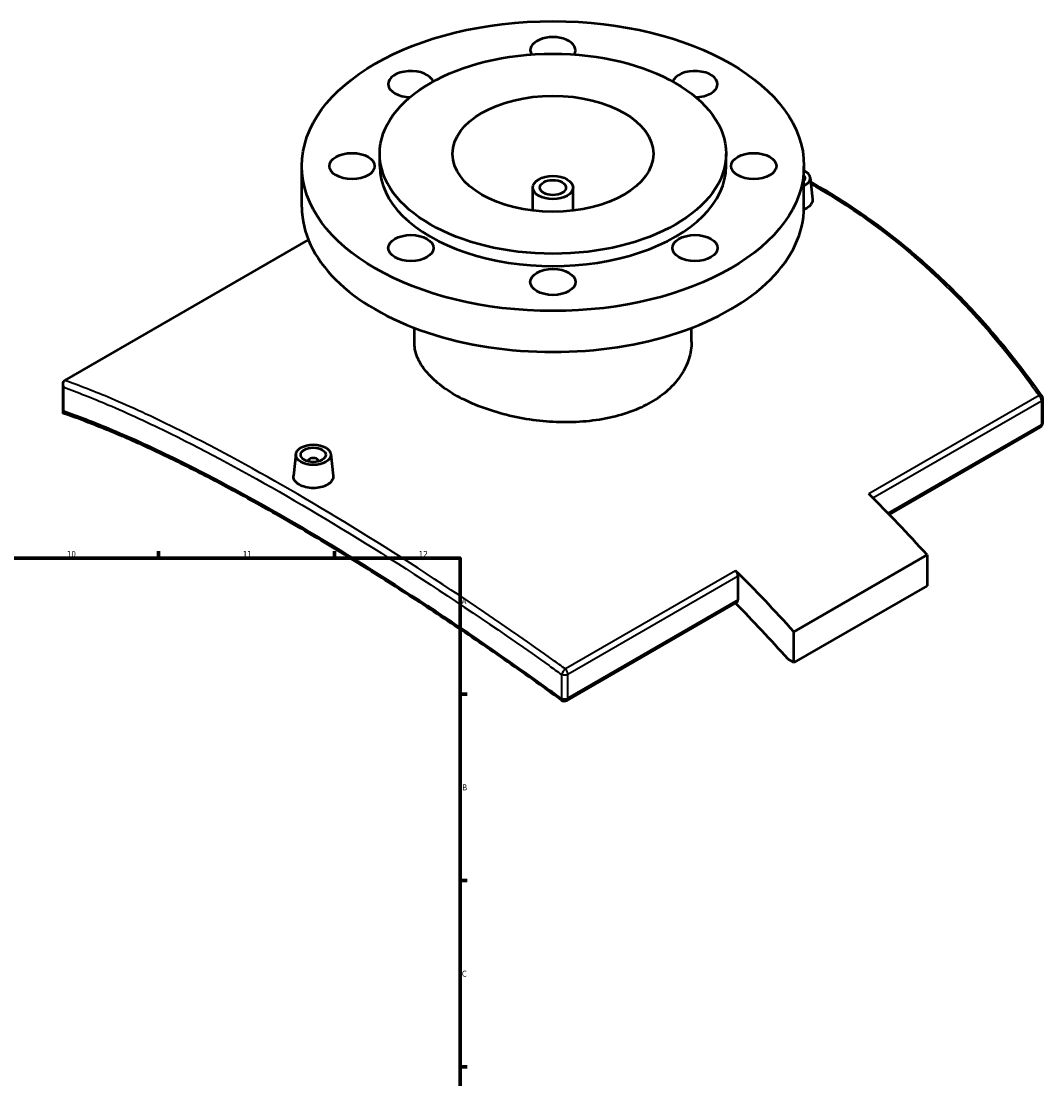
# Model space of a CAD drawing. Header units: millimetres. Extents: x -519 to 1053, y -190 to 828.
# Tile 9 of 9: x 646 to 1053, y 366 to 788. Entities that reach past the tile are written whole.
import ezdxf

# ---------------------------------------------------------------- set-up
doc = ezdxf.new("R2010")
doc.units = ezdxf.units.MM
for name, color, linetype, lineweight in [('Border (ANSI)', 7, 'Continuous', 70), ('Visible (ANSI)', 7, 'Continuous', 50), ('Visible Narrow (ANSI)', 7, 'Continuous', 35)]:
    doc.layers.add(name, color=color, linetype=linetype, lineweight=lineweight)
doc.styles.add('Note Text (ANSI)', font='tahoma.ttf')

# ---------------------------------------------------------------- blocks, each defined once
blk = doc.blocks.new('Borders Default Border')
at = {"layer": 'Border (ANSI)'}
for p, q in [((700.83, 574), (700.83, 576.8)), ((770.92, 574), (770.92, 576.8)), ((821, 519.75), (823.8, 519.75)), ((821, 445.5), (823.8, 445.5)), ((821, 371.25), (823.8, 371.25))]:
    blk.add_line(p, q, dxfattribs=at)
at = {"layer": 'Border (ANSI)', "flags": 128}
blk.add_lwpolyline([(20, 20), (20, 574), (821, 574), (821, 20), (20, 20)], dxfattribs=at)
at = {"layer": 'Border (ANSI)', "color": 5, "true_color": 0x0000ff, "char_height": 2.4, "attachment_point": 7, "style": 'Note Text (ANSI)'}
for s, insert in [('10', (664.35, 574.35)), ('11', (734.43, 574.4)), ('12', (804.52, 574.4)), ('A', (821.58, 555.68)), ('B', (821.87, 481.43)), ('C', (821.71, 407.13))]:
    blk.add_mtext(s, dxfattribs=dict(at, insert=insert))

msp = doc.modelspace()

# ---------------------------------------------------------------- linework, layer by layer
at = {"layer": 'Visible (ANSI)'}
for p, q in [((788.96, 730.18), (788.96, 735.08)), ((926.96, 730.18), (926.96, 735.08)), ((757.96, 713.85), (757.96, 730.18)), ((957.96, 713.85), (957.96, 730.18)), ((960.41, 725.62), (961.34, 716.97)), ((849.96, 712.46), (849.96, 721.61)), ((865.96, 712.46), (865.96, 721.61)), ((663.61, 644.75), (760.58, 700.73)), ((802.76, 660.1), (802.76, 665.71)), ((913.16, 660.1), (913.16, 665.71)), ((662.83, 631.84), (662.83, 643.3)), ((1053.09, 627.91), (1053.09, 637.47)), ((1052.09, 626.18), (991.86, 591.41)), ((755.51, 615.39), (754.59, 606.73)), ((769.49, 615.39), (770.42, 606.74)), ((760.5, 612.69), (760.5, 612.49)), ((764.5, 612.69), (764.5, 612.49)), ((1006.98, 575.24), (953.95, 544.62)), ((1006.98, 575.24), (1006.98, 562.99)), ((931.68, 557.33), (931.68, 566.89)), ((1006.98, 562.99), (953.95, 532.37)), ((931.26, 556.42), (863.46, 517.27)), ((953.95, 532.37), (953.95, 544.62)), ((951.61, 533.73), (953.95, 532.37))]:
    msp.add_line(p, q, dxfattribs=at)
for centre, start, end in [((1051.09, 637.47), 0, 35.2731), ((1051.09, 627.91), 300, 0), ((862.46, 519.01), 233.9039, 300)]:
    msp.add_arc(centre, 2, start, end, dxfattribs=at)
for centre, major_axis in [((857.96, 730.18), (100, 0)), ((857.96, 735.08), (69, 0)), ((857.96, 735.08), (40, 0)), ((777.96, 730.18), (9, 0)), ((937.96, 730.18), (-9, 0)), ((857.96, 721.61), (8, 0)), ((857.96, 721.61), (5.2, 0)), ((801.39, 697.52), (9, 0)), ((914.53, 697.52), (9, 0)), ((857.96, 684), (9, 0)), ((762.5, 615.14), (-7, 0)), ((762.5, 615.14), (5, 0))]:
    msp.add_ellipse(centre, major_axis=major_axis, ratio=0.57735, dxfattribs=at)
for centre, major_axis, start_param, end_param in [((857.96, 776.37), (-9, 0), 2.797413, 6.627365), ((801.39, 762.84), (-9, 0), 3.335858, 7.821525), ((914.53, 762.84), (-9, 0), 1.603253, 6.08892), ((857.96, 730.18), (-69, 0), 0, 3.141593), ((953.42, 725.37), (7, 0), 5.418205, 7.148166), ((953.42, 725.37), (5, 0), 5.851154, 6.715217), ((857.96, 713.85), (-100, 0), 0, 3.141593), ((762.5, 612.69), (-2, 0), 2.963882, 6.460896), ((884.48, 338.06), (207.5, -359.4), 1.925535, 2.011002), ((930.26, 567.71), (1, -1.73), 0.785398, 2.011002), ((831.44, 307.44), (-207.5, 359.4), 5.067128, 5.152595), ((930.26, 558.15), (1, -1.73), 0, 0.785398), ((831.44, 307.44), (200, -346.41), 1.917405, 1.997941)]:
    msp.add_ellipse(centre, major_axis=major_axis, ratio=0.57735, start_param=start_param, end_param=end_param, dxfattribs=at)
for points, knots in [([(1052.73, 638.63), (1050.24, 642.14), (1047.7, 645.6), (1042.52, 652.37), (1039.87, 655.7), (1034.48, 662.21), (1031.73, 665.39), (1026.13, 671.63), (1023.28, 674.67), (1017.48, 680.61), (1014.53, 683.5), (1008.53, 689.13), (1005.49, 691.87), (999.3, 697.19), (996.16, 699.76), (989.79, 704.75), (986.56, 707.16), (980.02, 711.8), (976.7, 714.04), (970, 718.34), (966.61, 720.4), (962.32, 722.86), (961.46, 723.35), (960.6, 723.83)], [4.020867, 4.020867, 4.020867, 4.020867, 5.462343, 5.462343, 6.903818, 6.903818, 8.345294, 8.345294, 9.78677, 9.78677, 11.228246, 11.228246, 12.669721, 12.669721, 14.111197, 14.111197, 15.552673, 15.552673, 16.994149, 16.994149, 18.435625, 18.435625, 18.795944, 18.795944, 18.795944, 18.795944]), ([(961.33, 716.97), (961.35, 716.87), (961.35, 716.78), (961.35, 716.1), (961.15, 715.48), (960.34, 714.34), (959.73, 713.82), (959.03, 713.41)], [6.5236442, 6.5236442, 6.5236442, 6.5236442, 6.5723694, 6.5723694, 6.8711445, 6.8711445, 7.1699196, 7.1699196, 7.1699196, 7.1699196]), ([(896.99, 636.05), (894.54, 634.64), (891.77, 633.34), (885.73, 631.15), (882.47, 630.25), (875.67, 628.91), (872.13, 628.47), (865, 628.03), (861.42, 628.04), (854.5, 628.42), (850.92, 628.8), (843.79, 629.97), (840.25, 630.76), (833.45, 632.67), (830.19, 633.79), (824.15, 636.28), (821.38, 637.65), (816.47, 640.48), (814.17, 642.04), (810.12, 645.38), (808.37, 647.15), (805.55, 650.79), (804.49, 652.67), (803.09, 656.41), (802.76, 658.29), (802.76, 660.1)], [0, 0, 0, 0, 1.040987, 1.040987, 2.081973, 2.081973, 3.12296, 3.12296, 4.163946, 4.163946, 5.204922, 5.204922, 6.245897, 6.245897, 7.286873, 7.286873, 8.327848, 8.327848, 9.368824, 9.368824, 10.409799, 10.409799, 11.450774, 11.450774, 12.49175, 12.49175, 12.49175, 12.49175]), ([(913.16, 660.1), (913.16, 657.91), (912.83, 655.65), (911.43, 651.16), (910.37, 648.95), (907.56, 644.74), (905.8, 642.74), (901.75, 639.11), (899.45, 637.47), (896.99, 636.05)], [29.147446, 29.147446, 29.147446, 29.147446, 30.188433, 30.188433, 31.229419, 31.229419, 32.270406, 32.270406, 33.311392, 33.311392, 33.311392, 33.311392]), ([(663.15, 642.04), (663.15, 642.05), (663.15, 642.05), (663.03, 642.29), (662.94, 642.54), (662.83, 643.03), (662.82, 643.28), (662.86, 643.75), (662.93, 643.98), (663.13, 644.35), (663.26, 644.5), (663.41, 644.62)], [-0.3077711, -0.3077711, -0.3077711, -0.3077711, -0.3069998, -0.3069998, -0.2253821, -0.2253821, -0.1465824, -0.1465824, -0.0674634, -0.0674634, 0, 0, 0, 0]), ([(662.98, 631.63), (662.94, 631.64), (662.9, 631.67), (662.82, 631.76), (662.81, 631.86), (662.9, 632.14), (663.01, 632.3), (663.15, 632.48), (663.15, 632.48), (663.15, 632.48)], [-0.3230976, -0.3230976, -0.3230976, -0.3230976, -0.2716165, -0.2716165, -0.1369768, -0.1369768, 0, 0, 0.0011019, 0.0011019, 0.0011019, 0.0011019]), ([(861.29, 517.39), (857.49, 520.16), (853.69, 522.9), (846.1, 528.31), (842.32, 530.99), (834.76, 536.26), (830.99, 538.87), (823.48, 544), (819.74, 546.54), (812.29, 551.52), (808.58, 553.98), (801.19, 558.8), (797.52, 561.18), (790.23, 565.84), (786.61, 568.13), (779.41, 572.62), (775.85, 574.82), (768.77, 579.12), (765.26, 581.23), (758.32, 585.34), (754.88, 587.35), (748.08, 591.27), (744.71, 593.18), (738.06, 596.89), (734.78, 598.7), (728.29, 602.2), (725.09, 603.9), (718.79, 607.19), (715.68, 608.78), (709.55, 611.85), (706.54, 613.32), (700.61, 616.16), (697.69, 617.53), (691.97, 620.13), (689.15, 621.38), (682.25, 624.35), (678.23, 625.99), (670.42, 629.02), (666.64, 630.39), (662.98, 631.63)], [3.721052, 3.721052, 3.721052, 3.721052, 5.169855, 5.169855, 6.618658, 6.618658, 8.067461, 8.067461, 9.516264, 9.516264, 10.965067, 10.965067, 12.41387, 12.41387, 13.862674, 13.862674, 15.311477, 15.311477, 16.76028, 16.76028, 18.209083, 18.209083, 19.657886, 19.657886, 21.106689, 21.106689, 22.555492, 22.555492, 24.004295, 24.004295, 25.453098, 25.453098, 26.901902, 26.901902, 28.350705, 28.350705, 30.523909, 30.523909, 32.697114, 32.697114, 32.697114, 32.697114]), ([(768.11, 603.18), (767.41, 602.78), (766.52, 602.43), (764.56, 601.97), (763.5, 601.87), (761.51, 601.88), (760.45, 602.01), (758.49, 602.49), (757.6, 602.84), (756.19, 603.66), (755.58, 604.17), (754.77, 605.28), (754.57, 605.89), (754.57, 606.55), (754.58, 606.64), (754.59, 606.73)], [0, 0, 0, 0, 0.298775, 0.298775, 0.59755, 0.59755, 0.896268, 0.896268, 1.194987, 1.194987, 1.493705, 1.493705, 1.792423, 1.792423, 1.840895, 1.840895, 1.840895, 1.840895]), ([(770.42, 606.74), (770.43, 606.64), (770.43, 606.55), (770.43, 605.87), (770.23, 605.25), (769.43, 604.11), (768.82, 603.59), (768.11, 603.18)], [4.133671, 4.133671, 4.133671, 4.133671, 4.1823962, 4.1823962, 4.4811713, 4.4811713, 4.7799464, 4.7799464, 4.7799464, 4.7799464])]:
    msp.add_open_spline(points, degree=3, knots=knots, dxfattribs=at)
for points in [[(959.03, 713.41), (958.71, 713.22), (958.34, 713.05), (957.95, 712.89)], [(663.61, 644.75), (663.55, 644.71), (663.48, 644.67), (663.41, 644.62)]]:
    msp.add_open_spline(points, degree=3, dxfattribs=at)
at = {"layer": 'Visible Narrow (ANSI)'}
for p, q in [((663.15, 632.48), (663.15, 642.04)), ((1051.57, 638.73), (983.77, 599.59)), ((985.44, 597.93), (1052.51, 636.66)), ((1052.51, 636.66), (1052.51, 627.1)), ((1052.51, 627.1), (991.44, 591.84)), ((930.74, 568.97), (862.94, 529.83)), ((863.88, 527.75), (931.68, 566.89)), ((931.68, 557.33), (863.88, 518.19)), ((861.37, 527.6), (861.37, 518.04)), ((863.88, 518.19), (863.88, 527.75))]:
    msp.add_line(p, q, dxfattribs=at)
for centre, major_axis, ratio, start_param, end_param in [((1051.09, 637.47), (1.63, 1.15), 0.453949, 0, 0.977303), ((1051.09, 637.47), (1, -1.73), 0.57735, 0.785398, 2.011002), ((1051.09, 637.47), (2, 0), 0.57735, 5.497787, 6.283185), ((1051.09, 627.91), (1, -1.73), 0.57735, 0, 0.785398), ((1051.09, 627.91), (2, 0), 0.57735, 5.497787, 6.283185), ((862.46, 528.57), (-1.17, -1.62), 0.228522, 4.002957, 5.503667), ((862.46, 528.57), (2, 0), 0.57735, 4.135452, 5.497787), ((862.46, 528.57), (-1, 1.73), 0.57735, 3.926991, 5.152595), ((862.46, 519.01), (-1.18, -1.62), 0.2218, 5.50524, 6.283185), ((862.46, 519.01), (-2, 0), 0.57735, 0.993859, 2.356194), ((862.46, 519.01), (1, -1.73), 0.57735, 0, 0.785398)]:
    msp.add_ellipse(centre, major_axis=major_axis, ratio=ratio, start_param=start_param, end_param=end_param, dxfattribs=at)
for points, knots in [([(960.67, 723.13), (961.32, 722.76), (961.97, 722.39), (962.61, 722.02), (978.87, 712.63), (994.3, 701.19), (1023, 674.73), (1036.26, 659.71), (1049.41, 641.75), (1050.5, 640.25), (1051.57, 638.73)], [-18.646795, -18.646795, -18.646795, -18.646795, -18.374474, -18.374474, -18.374474, -11.508915, -11.508915, -4.643361, -4.643361, -4.020867, -4.020867, -4.020867, -4.020867]), ([(663.15, 642.04), (668.74, 640.02), (674.59, 637.7), (688.69, 631.7), (697.12, 627.81), (720.27, 616.39), (735.67, 608.1), (751.89, 598.73), (768.12, 589.36), (785.19, 578.91), (820.28, 556.24), (838.3, 544.03), (858.08, 529.96), (859.73, 528.78), (861.37, 527.6)], [0.992257, 0.992257, 0.992257, 0.992257, 4.240426, 4.240426, 8.480852, 8.480852, 15.345919, 15.345919, 15.345919, 22.210986, 22.210986, 29.076048, 29.076048, 29.699576, 29.699576, 29.699576, 29.699576]), ([(862.94, 529.83), (861.29, 531.02), (859.64, 532.2), (839.85, 546.32), (821.8, 558.57), (786.66, 581.31), (769.57, 591.79), (753.31, 601.18), (737.05, 610.57), (721.62, 618.86), (698.41, 630.28), (689.96, 634.17), (675.56, 640.28), (669.44, 642.68), (663.61, 644.75)], [-29.699576, -29.699576, -29.699576, -29.699576, -29.076048, -29.076048, -22.210986, -22.210986, -15.345919, -15.345919, -15.345919, -8.480852, -8.480852, -4.240426, -4.240426, -0.849463, -0.849463, -0.849463, -0.849463]), ([(861.37, 518.04), (858.98, 519.78), (856.59, 521.51), (836.49, 535.95), (818.86, 547.99), (784.52, 570.29), (767.81, 580.56), (751.89, 589.75), (735.98, 598.93), (720.87, 607.04), (697.77, 618.35), (689.16, 622.26), (674.79, 628.24), (668.83, 630.52), (663.15, 632.48)], [3.721052, 3.721052, 3.721052, 3.721052, 4.629325, 4.629325, 11.360188, 11.360188, 18.091055, 18.091055, 18.091055, 24.821923, 24.821923, 29.149652, 29.149652, 32.461074, 32.461074, 32.461074, 32.461074])]:
    msp.add_open_spline(points, degree=3, knots=knots, dxfattribs=at)

# ---------------------------------------------------------------- block references
msp.add_blockref('Borders Default Border', (0, 0))

doc.saveas('drawing.dxf')
